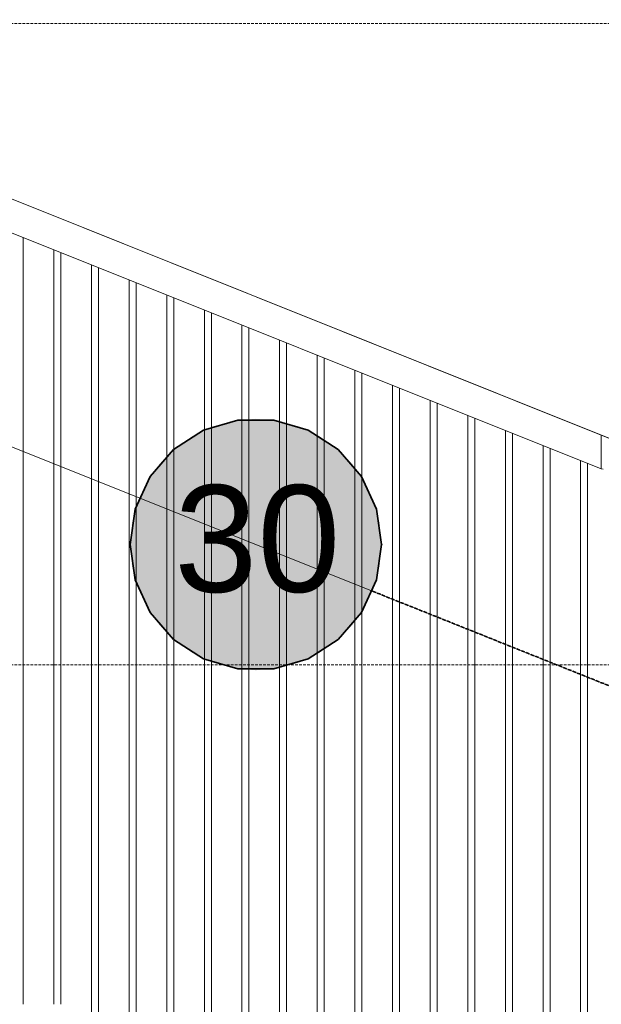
# Model space of a CAD drawing. Extents: x 0 to 92550, y 0 to 59400.
# Tile 83 of 105: x 21591 to 22679, y 47480 to 49323. Entities that reach past the tile are written whole.
import ezdxf
from ezdxf.xclip import XClip

# ---------------------------------------------------------------- set-up
doc = ezdxf.new("R2010")
doc.units = 0
doc.header["$MEASUREMENT"] = 0
doc.header["$XCLIPFRAME"] = 0
doc.linetypes.add('Streeplijn grof', pattern=[937.5, 625, -312.5])
doc.linetypes.add('Streeplijn ultragrof', pattern=[750, 500, -250])
for name, color, linetype in [('ZZ 41 Buitenwandafwerking gevelhout', 7, 'Continuous'), ('ZZ 47 Dakrandafwerking', 7, 'Continuous'), ('ZZ B Bouwbesluitlijnen', 7, 'Continuous')]:
    doc.layers.add(name, color=color, linetype=linetype)
doc.styles.add('GENERATED_STYLE_1', font='arial.ttf')

# ---------------------------------------------------------------- blocks, each defined once
blk = doc.blocks.new('*X20')
at = {"layer": 'ZZ 41 Buitenwandafwerking gevelhout', "color": 7, "linetype": 'Continuous', "lineweight": 5, "ltscale": 0.01}
for p, q in [((21597.7, 48915), (21597.7, 48900)), ((21597.7, 48900), (21597.7, 48800)), ((21655, 48892.1), (21655, 48800)), ((21655, 48892.1), (21655, 48800)), ((21668.1, 48886.8), (21668.1, 48800)), ((21725.4, 48863.9), (21725.4, 48800)), ((21725.4, 48863.9), (21725.4, 48800)), ((21738.5, 48858.6), (21738.5, 48800)), ((21795.8, 48835.7), (21795.8, 48800)), ((21795.8, 48835.7), (21795.8, 48800)), ((21808.9, 48830.4), (21808.9, 48800)), ((21597.7, 48800), (21597.7, 48700)), ((21655, 48800), (21655, 48700)), ((21655, 48800), (21655, 48700)), ((21668.1, 48800), (21668.1, 48700)), ((21725.4, 48800), (21725.4, 48700)), ((21725.4, 48800), (21725.4, 48700)), ((21738.5, 48800), (21738.5, 48700)), ((21795.8, 48800), (21795.8, 48700)), ((21795.8, 48800), (21795.8, 48700)), ((21808.9, 48800), (21808.9, 48700)), ((21866.2, 48807.5), (21866.2, 48800)), ((21866.2, 48807.5), (21866.2, 48800)), ((21866.2, 48800), (21866.2, 48700)), ((21866.2, 48800), (21866.2, 48700)), ((21879.3, 48802.2), (21879.3, 48800)), ((21879.3, 48800), (21879.3, 48700)), ((21936.6, 48779.3), (21936.6, 48700)), ((21936.6, 48779.3), (21936.6, 48700)), ((21949.7, 48774), (21949.7, 48700)), ((22007, 48751.1), (22007, 48700)), ((22007, 48751.1), (22007, 48700)), ((22020.1, 48745.8), (22020.1, 48700)), ((22077.4, 48722.9), (22077.4, 48700)), ((22077.4, 48722.9), (22077.4, 48700)), ((22090.5, 48717.6), (22090.5, 48700)), ((21597.7, 48700), (21597.7, 48600)), ((21655, 48700), (21655, 48600)), ((21655, 48700), (21655, 48600)), ((21668.1, 48700), (21668.1, 48600)), ((21725.4, 48700), (21725.4, 48600)), ((21725.4, 48700), (21725.4, 48600)), ((21738.5, 48700), (21738.5, 48600)), ((21795.8, 48700), (21795.8, 48600)), ((21795.8, 48700), (21795.8, 48600)), ((21808.9, 48700), (21808.9, 48600)), ((21866.2, 48700), (21866.2, 48600)), ((21866.2, 48700), (21866.2, 48600)), ((21879.3, 48700), (21879.3, 48600)), ((21936.6, 48700), (21936.6, 48600)), ((21936.6, 48700), (21936.6, 48600)), ((21949.7, 48700), (21949.7, 48600)), ((22007, 48700), (22007, 48600)), ((22007, 48700), (22007, 48600)), ((22020.1, 48700), (22020.1, 48600)), ((22077.4, 48700), (22077.4, 48600)), ((22077.4, 48700), (22077.4, 48600)), ((22090.5, 48700), (22090.5, 48600)), ((22147.8, 48694.6), (22147.8, 48600)), ((22147.8, 48694.6), (22147.8, 48600)), ((22160.9, 48689.4), (22160.9, 48600)), ((22218.2, 48666.4), (22218.2, 48600)), ((22218.2, 48666.4), (22218.2, 48600)), ((22231.3, 48661.2), (22231.3, 48600)), ((22288.6, 48638.2), (22288.6, 48600)), ((22288.6, 48638.2), (22288.6, 48600)), ((22301.7, 48633), (22301.7, 48600)), ((22359, 48610), (22359, 48600)), ((22359, 48610), (22359, 48600)), ((21597.7, 48600), (21597.7, 48500)), ((21655, 48600), (21655, 48500)), ((21655, 48600), (21655, 48500)), ((21668.1, 48600), (21668.1, 48500)), ((21725.4, 48600), (21725.4, 48500)), ((21725.4, 48600), (21725.4, 48500)), ((21738.5, 48600), (21738.5, 48500)), ((21795.8, 48600), (21795.8, 48500)), ((21795.8, 48600), (21795.8, 48500)), ((21808.9, 48600), (21808.9, 48500)), ((21866.2, 48600), (21866.2, 48500)), ((21866.2, 48600), (21866.2, 48500)), ((21879.3, 48600), (21879.3, 48500)), ((21936.6, 48600), (21936.6, 48500)), ((21936.6, 48600), (21936.6, 48500)), ((21949.7, 48600), (21949.7, 48500)), ((22007, 48600), (22007, 48500)), ((22007, 48600), (22007, 48500)), ((22020.1, 48600), (22020.1, 48500)), ((22077.4, 48600), (22077.4, 48500)), ((22077.4, 48600), (22077.4, 48500)), ((22090.5, 48600), (22090.5, 48500)), ((22147.8, 48600), (22147.8, 48500)), ((22147.8, 48600), (22147.8, 48500)), ((22160.9, 48600), (22160.9, 48500)), ((22218.2, 48600), (22218.2, 48500)), ((22218.2, 48600), (22218.2, 48500)), ((22231.3, 48600), (22231.3, 48500)), ((22288.6, 48600), (22288.6, 48500)), ((22288.6, 48600), (22288.6, 48500)), ((22301.7, 48600), (22301.7, 48500)), ((22359, 48600), (22359, 48500)), ((22359, 48600), (22359, 48500)), ((22372.1, 48604.8), (22372.1, 48600)), ((22372.1, 48600), (22372.1, 48500)), ((22429.4, 48581.8), (22429.4, 48500)), ((22429.4, 48581.8), (22429.4, 48500)), ((22442.5, 48576.6), (22442.5, 48500)), ((22499.7, 48553.6), (22499.7, 48500)), ((22499.7, 48553.6), (22499.7, 48500)), ((22512.8, 48548.4), (22512.8, 48500)), ((22570.1, 48525.4), (22570.1, 48500)), ((22570.1, 48525.4), (22570.1, 48500)), ((22583.2, 48520.2), (22583.2, 48500)), ((21597.7, 48500), (21597.7, 48400)), ((21655, 48500), (21655, 48400)), ((21655, 48500), (21655, 48400)), ((21668.1, 48500), (21668.1, 48400)), ((21725.4, 48500), (21725.4, 48400)), ((21725.4, 48500), (21725.4, 48400)), ((21738.5, 48500), (21738.5, 48400)), ((21795.8, 48500), (21795.8, 48400)), ((21795.8, 48500), (21795.8, 48400)), ((21808.9, 48500), (21808.9, 48400)), ((21866.2, 48500), (21866.2, 48400)), ((21866.2, 48500), (21866.2, 48400)), ((21879.3, 48500), (21879.3, 48400)), ((21936.6, 48500), (21936.6, 48400)), ((21936.6, 48500), (21936.6, 48400)), ((21949.7, 48500), (21949.7, 48400)), ((22007, 48500), (22007, 48400)), ((22007, 48500), (22007, 48400)), ((22020.1, 48500), (22020.1, 48400)), ((22077.4, 48500), (22077.4, 48400)), ((22077.4, 48500), (22077.4, 48400)), ((22090.5, 48500), (22090.5, 48400)), ((22147.8, 48500), (22147.8, 48400)), ((22147.8, 48500), (22147.8, 48400)), ((22160.9, 48500), (22160.9, 48400)), ((22218.2, 48500), (22218.2, 48400)), ((22218.2, 48500), (22218.2, 48400)), ((22231.3, 48500), (22231.3, 48400)), ((22288.6, 48500), (22288.6, 48400)), ((22288.6, 48500), (22288.6, 48400)), ((22301.7, 48500), (22301.7, 48400)), ((22359, 48500), (22359, 48400)), ((22359, 48500), (22359, 48400)), ((22372.1, 48500), (22372.1, 48400)), ((22429.4, 48500), (22429.4, 48400)), ((22429.4, 48500), (22429.4, 48400)), ((22442.5, 48500), (22442.5, 48400)), ((22499.7, 48500), (22499.7, 48400)), ((22499.7, 48500), (22499.7, 48400)), ((22512.8, 48500), (22512.8, 48400)), ((22570.1, 48500), (22570.1, 48400)), ((22570.1, 48500), (22570.1, 48400)), ((22583.2, 48500), (22583.2, 48400)), ((22640.5, 48497.2), (22640.5, 48400)), ((22640.5, 48497.2), (22640.5, 48400)), ((22653.6, 48492), (22653.6, 48400)), ((21597.7, 48400), (21597.7, 48300)), ((21655, 48400), (21655, 48300)), ((21655, 48400), (21655, 48300)), ((21668.1, 48400), (21668.1, 48300)), ((21725.4, 48400), (21725.4, 48300)), ((21725.4, 48400), (21725.4, 48300)), ((21738.5, 48400), (21738.5, 48300)), ((21795.8, 48400), (21795.8, 48300)), ((21795.8, 48400), (21795.8, 48300)), ((21808.9, 48400), (21808.9, 48300)), ((21866.2, 48400), (21866.2, 48300)), ((21866.2, 48400), (21866.2, 48300)), ((21879.3, 48400), (21879.3, 48300)), ((21936.6, 48400), (21936.6, 48300)), ((21936.6, 48400), (21936.6, 48300)), ((21949.7, 48400), (21949.7, 48300)), ((22007, 48400), (22007, 48300)), ((22007, 48400), (22007, 48300)), ((22020.1, 48400), (22020.1, 48300)), ((22077.4, 48400), (22077.4, 48300)), ((22077.4, 48400), (22077.4, 48300)), ((22090.5, 48400), (22090.5, 48300)), ((22147.8, 48400), (22147.8, 48300)), ((22147.8, 48400), (22147.8, 48300)), ((22160.9, 48400), (22160.9, 48300)), ((22218.2, 48400), (22218.2, 48300)), ((22218.2, 48400), (22218.2, 48300)), ((22231.3, 48400), (22231.3, 48300)), ((22288.6, 48400), (22288.6, 48300)), ((22288.6, 48400), (22288.6, 48300)), ((22301.7, 48400), (22301.7, 48300)), ((22359, 48400), (22359, 48300)), ((22359, 48400), (22359, 48300)), ((22372.1, 48400), (22372.1, 48300)), ((22429.4, 48400), (22429.4, 48300)), ((22429.4, 48400), (22429.4, 48300)), ((22442.5, 48400), (22442.5, 48300)), ((22499.7, 48400), (22499.7, 48300)), ((22499.7, 48400), (22499.7, 48300)), ((22512.8, 48400), (22512.8, 48300)), ((22570.1, 48400), (22570.1, 48300)), ((22570.1, 48400), (22570.1, 48300)), ((22583.2, 48400), (22583.2, 48300)), ((22640.5, 48400), (22640.5, 48300)), ((22640.5, 48400), (22640.5, 48300)), ((22653.6, 48400), (22653.6, 48300)), ((21597.7, 48300), (21597.7, 48200)), ((21655, 48300), (21655, 48200)), ((21655, 48300), (21655, 48200)), ((21668.1, 48300), (21668.1, 48200)), ((21725.4, 48300), (21725.4, 48200)), ((21725.4, 48300), (21725.4, 48200)), ((21738.5, 48300), (21738.5, 48200)), ((21795.8, 48300), (21795.8, 48200)), ((21795.8, 48300), (21795.8, 48200)), ((21808.9, 48300), (21808.9, 48200)), ((21866.2, 48300), (21866.2, 48200)), ((21866.2, 48300), (21866.2, 48200)), ((21879.3, 48300), (21879.3, 48200)), ((21936.6, 48300), (21936.6, 48200)), ((21936.6, 48300), (21936.6, 48200)), ((21949.7, 48300), (21949.7, 48200)), ((22007, 48300), (22007, 48200)), ((22007, 48300), (22007, 48200)), ((22020.1, 48300), (22020.1, 48200)), ((22077.4, 48300), (22077.4, 48200)), ((22077.4, 48300), (22077.4, 48200)), ((22090.5, 48300), (22090.5, 48200)), ((22147.8, 48300), (22147.8, 48200)), ((22147.8, 48300), (22147.8, 48200)), ((22160.9, 48300), (22160.9, 48200)), ((22218.2, 48300), (22218.2, 48200)), ((22218.2, 48300), (22218.2, 48200)), ((22231.3, 48300), (22231.3, 48200)), ((22288.6, 48300), (22288.6, 48200)), ((22288.6, 48300), (22288.6, 48200)), ((22301.7, 48300), (22301.7, 48200)), ((22359, 48300), (22359, 48200)), ((22359, 48300), (22359, 48200)), ((22372.1, 48300), (22372.1, 48200)), ((22429.4, 48300), (22429.4, 48200)), ((22429.4, 48300), (22429.4, 48200)), ((22442.5, 48300), (22442.5, 48200)), ((22499.7, 48300), (22499.7, 48200)), ((22499.7, 48300), (22499.7, 48200)), ((22512.8, 48300), (22512.8, 48200)), ((22570.1, 48300), (22570.1, 48200)), ((22570.1, 48300), (22570.1, 48200)), ((22583.2, 48300), (22583.2, 48200)), ((22640.5, 48300), (22640.5, 48200)), ((22640.5, 48300), (22640.5, 48200)), ((22653.6, 48300), (22653.6, 48200)), ((21597.7, 48200), (21597.7, 48100)), ((21655, 48200), (21655, 48100)), ((21655, 48200), (21655, 48100)), ((21668.1, 48200), (21668.1, 48100)), ((21725.4, 48200), (21725.4, 48100)), ((21725.4, 48200), (21725.4, 48100)), ((21738.5, 48200), (21738.5, 48100)), ((21795.8, 48200), (21795.8, 48100)), ((21795.8, 48200), (21795.8, 48100)), ((21808.9, 48200), (21808.9, 48100)), ((21866.2, 48200), (21866.2, 48100)), ((21866.2, 48200), (21866.2, 48100)), ((21879.3, 48200), (21879.3, 48100)), ((21936.6, 48200), (21936.6, 48100)), ((21936.6, 48200), (21936.6, 48100)), ((21949.7, 48200), (21949.7, 48100)), ((22007, 48200), (22007, 48100)), ((22007, 48200), (22007, 48100)), ((22020.1, 48200), (22020.1, 48100)), ((22077.4, 48200), (22077.4, 48100)), ((22077.4, 48200), (22077.4, 48100)), ((22090.5, 48200), (22090.5, 48100)), ((22147.8, 48200), (22147.8, 48100)), ((22147.8, 48200), (22147.8, 48100)), ((22160.9, 48200), (22160.9, 48100)), ((22218.2, 48200), (22218.2, 48100)), ((22218.2, 48200), (22218.2, 48100)), ((22231.3, 48200), (22231.3, 48100)), ((22288.6, 48200), (22288.6, 48100)), ((22288.6, 48200), (22288.6, 48100)), ((22301.7, 48200), (22301.7, 48100)), ((22359, 48200), (22359, 48100)), ((22359, 48200), (22359, 48100)), ((22372.1, 48200), (22372.1, 48100)), ((22429.4, 48200), (22429.4, 48100)), ((22429.4, 48200), (22429.4, 48100)), ((22442.5, 48200), (22442.5, 48100)), ((22499.7, 48200), (22499.7, 48100)), ((22499.7, 48200), (22499.7, 48100)), ((22512.8, 48200), (22512.8, 48100)), ((22570.1, 48200), (22570.1, 48100)), ((22570.1, 48200), (22570.1, 48100)), ((22583.2, 48200), (22583.2, 48100)), ((22640.5, 48200), (22640.5, 48100)), ((22640.5, 48200), (22640.5, 48100)), ((22653.6, 48200), (22653.6, 48100)), ((21597.7, 48100), (21597.7, 48000)), ((21655, 48100), (21655, 48000)), ((21655, 48100), (21655, 48000)), ((21668.1, 48100), (21668.1, 48000)), ((21725.4, 48100), (21725.4, 48000)), ((21725.4, 48100), (21725.4, 48000)), ((21738.5, 48100), (21738.5, 48000)), ((21795.8, 48100), (21795.8, 48000)), ((21795.8, 48100), (21795.8, 48000)), ((21808.9, 48100), (21808.9, 48000)), ((21866.2, 48100), (21866.2, 48000)), ((21866.2, 48100), (21866.2, 48000)), ((21879.3, 48100), (21879.3, 48000)), ((21936.6, 48100), (21936.6, 48000)), ((21936.6, 48100), (21936.6, 48000)), ((21949.7, 48100), (21949.7, 48000)), ((22007, 48100), (22007, 48000)), ((22007, 48100), (22007, 48000)), ((22020.1, 48100), (22020.1, 48000)), ((22077.4, 48100), (22077.4, 48000)), ((22077.4, 48100), (22077.4, 48000)), ((22090.5, 48100), (22090.5, 48000)), ((22147.8, 48100), (22147.8, 48000)), ((22147.8, 48100), (22147.8, 48000)), ((22160.9, 48100), (22160.9, 48000)), ((22218.2, 48100), (22218.2, 48000)), ((22218.2, 48100), (22218.2, 48000)), ((22231.3, 48100), (22231.3, 48000)), ((22288.6, 48100), (22288.6, 48000)), ((22288.6, 48100), (22288.6, 48000)), ((22301.7, 48100), (22301.7, 48000)), ((22359, 48100), (22359, 48000)), ((22359, 48100), (22359, 48000)), ((22372.1, 48100), (22372.1, 48000)), ((22429.4, 48100), (22429.4, 48000)), ((22429.4, 48100), (22429.4, 48000)), ((22442.5, 48100), (22442.5, 48000)), ((22499.7, 48100), (22499.7, 48000)), ((22499.7, 48100), (22499.7, 48000)), ((22512.8, 48100), (22512.8, 48000)), ((22570.1, 48100), (22570.1, 48000)), ((22570.1, 48100), (22570.1, 48000)), ((22583.2, 48100), (22583.2, 48000)), ((22640.5, 48100), (22640.5, 48000)), ((22640.5, 48100), (22640.5, 48000)), ((22653.6, 48100), (22653.6, 48000)), ((21597.7, 48000), (21597.7, 47900)), ((21655, 48000), (21655, 47900)), ((21655, 48000), (21655, 47900)), ((21668.1, 48000), (21668.1, 47900)), ((21725.4, 48000), (21725.4, 47900)), ((21725.4, 48000), (21725.4, 47900)), ((21738.5, 48000), (21738.5, 47900)), ((21795.8, 48000), (21795.8, 47900)), ((21795.8, 48000), (21795.8, 47900)), ((21808.9, 48000), (21808.9, 47900)), ((21866.2, 48000), (21866.2, 47900)), ((21866.2, 48000), (21866.2, 47900)), ((21879.3, 48000), (21879.3, 47900)), ((21936.6, 48000), (21936.6, 47900)), ((21936.6, 48000), (21936.6, 47900)), ((21949.7, 48000), (21949.7, 47900)), ((22007, 48000), (22007, 47900)), ((22007, 48000), (22007, 47900)), ((22020.1, 48000), (22020.1, 47900)), ((22077.4, 48000), (22077.4, 47900)), ((22077.4, 48000), (22077.4, 47900)), ((22090.5, 48000), (22090.5, 47900)), ((22147.8, 48000), (22147.8, 47900)), ((22147.8, 48000), (22147.8, 47900)), ((22160.9, 48000), (22160.9, 47900)), ((22218.2, 48000), (22218.2, 47900)), ((22218.2, 48000), (22218.2, 47900)), ((22231.3, 48000), (22231.3, 47900)), ((22288.6, 48000), (22288.6, 47900)), ((22288.6, 48000), (22288.6, 47900)), ((22301.7, 48000), (22301.7, 47900)), ((22359, 48000), (22359, 47900)), ((22359, 48000), (22359, 47900)), ((22372.1, 48000), (22372.1, 47900)), ((22429.4, 48000), (22429.4, 47900)), ((22429.4, 48000), (22429.4, 47900)), ((22442.5, 48000), (22442.5, 47900)), ((22499.7, 48000), (22499.7, 47900)), ((22499.7, 48000), (22499.7, 47900)), ((22512.8, 48000), (22512.8, 47900)), ((22570.1, 48000), (22570.1, 47900)), ((22570.1, 48000), (22570.1, 47900)), ((22583.2, 48000), (22583.2, 47900)), ((22640.5, 48000), (22640.5, 47900)), ((22640.5, 48000), (22640.5, 47900)), ((22653.6, 48000), (22653.6, 47900)), ((21597.7, 47900), (21597.7, 47800)), ((21655, 47900), (21655, 47800)), ((21655, 47900), (21655, 47800)), ((21668.1, 47900), (21668.1, 47800)), ((21725.4, 47900), (21725.4, 47800)), ((21725.4, 47900), (21725.4, 47800)), ((21738.5, 47900), (21738.5, 47800)), ((21795.8, 47900), (21795.8, 47800)), ((21795.8, 47900), (21795.8, 47800)), ((21808.9, 47900), (21808.9, 47800)), ((21866.2, 47900), (21866.2, 47800)), ((21866.2, 47900), (21866.2, 47800)), ((21879.3, 47900), (21879.3, 47800)), ((21936.6, 47900), (21936.6, 47800)), ((21936.6, 47900), (21936.6, 47800)), ((21949.7, 47900), (21949.7, 47800)), ((22007, 47900), (22007, 47800)), ((22007, 47900), (22007, 47800)), ((22020.1, 47900), (22020.1, 47800)), ((22077.4, 47900), (22077.4, 47800)), ((22077.4, 47900), (22077.4, 47800)), ((22090.5, 47900), (22090.5, 47800)), ((22147.8, 47900), (22147.8, 47800)), ((22147.8, 47900), (22147.8, 47800)), ((22160.9, 47900), (22160.9, 47800)), ((22218.2, 47900), (22218.2, 47800)), ((22218.2, 47900), (22218.2, 47800)), ((22231.3, 47900), (22231.3, 47800)), ((22288.6, 47900), (22288.6, 47800)), ((22288.6, 47900), (22288.6, 47800)), ((22301.7, 47900), (22301.7, 47800)), ((22359, 47900), (22359, 47800)), ((22359, 47900), (22359, 47800)), ((22372.1, 47900), (22372.1, 47800)), ((22429.4, 47900), (22429.4, 47800)), ((22429.4, 47900), (22429.4, 47800)), ((22442.5, 47900), (22442.5, 47800)), ((22499.7, 47900), (22499.7, 47800)), ((22499.7, 47900), (22499.7, 47800)), ((22512.8, 47900), (22512.8, 47800)), ((22570.1, 47900), (22570.1, 47800)), ((22570.1, 47900), (22570.1, 47800)), ((22583.2, 47900), (22583.2, 47800)), ((22640.5, 47900), (22640.5, 47800)), ((22640.5, 47900), (22640.5, 47800)), ((22653.6, 47900), (22653.6, 47800)), ((21597.7, 47800), (21597.7, 47700)), ((21655, 47800), (21655, 47700)), ((21655, 47800), (21655, 47700)), ((21668.1, 47800), (21668.1, 47700)), ((21725.4, 47800), (21725.4, 47700)), ((21725.4, 47800), (21725.4, 47700)), ((21738.5, 47800), (21738.5, 47700)), ((21795.8, 47800), (21795.8, 47700)), ((21795.8, 47800), (21795.8, 47700)), ((21808.9, 47800), (21808.9, 47700)), ((21866.2, 47800), (21866.2, 47700)), ((21866.2, 47800), (21866.2, 47700)), ((21879.3, 47800), (21879.3, 47700)), ((21936.6, 47800), (21936.6, 47700)), ((21936.6, 47800), (21936.6, 47700)), ((21949.7, 47800), (21949.7, 47700)), ((22007, 47800), (22007, 47700)), ((22007, 47800), (22007, 47700)), ((22020.1, 47800), (22020.1, 47700)), ((22077.4, 47800), (22077.4, 47700)), ((22077.4, 47800), (22077.4, 47700)), ((22090.5, 47800), (22090.5, 47700)), ((22147.8, 47800), (22147.8, 47700)), ((22147.8, 47800), (22147.8, 47700)), ((22160.9, 47800), (22160.9, 47700)), ((22218.2, 47800), (22218.2, 47700)), ((22218.2, 47800), (22218.2, 47700)), ((22231.3, 47800), (22231.3, 47700)), ((22288.6, 47800), (22288.6, 47700)), ((22288.6, 47800), (22288.6, 47700)), ((22301.7, 47800), (22301.7, 47700)), ((22359, 47800), (22359, 47700)), ((22359, 47800), (22359, 47700)), ((22372.1, 47800), (22372.1, 47700)), ((22429.4, 47800), (22429.4, 47700)), ((22429.4, 47800), (22429.4, 47700)), ((22442.5, 47800), (22442.5, 47700)), ((22499.7, 47800), (22499.7, 47700)), ((22499.7, 47800), (22499.7, 47700)), ((22512.8, 47800), (22512.8, 47700)), ((22570.1, 47800), (22570.1, 47700)), ((22570.1, 47800), (22570.1, 47700)), ((22583.2, 47800), (22583.2, 47700)), ((22640.5, 47800), (22640.5, 47700)), ((22640.5, 47800), (22640.5, 47700)), ((22653.6, 47800), (22653.6, 47700)), ((21597.7, 47700), (21597.7, 47600)), ((21655, 47700), (21655, 47600)), ((21655, 47700), (21655, 47600)), ((21668.1, 47700), (21668.1, 47600)), ((21725.4, 47700), (21725.4, 47600)), ((21725.4, 47700), (21725.4, 47600)), ((21738.5, 47700), (21738.5, 47600)), ((21795.8, 47700), (21795.8, 47600)), ((21795.8, 47700), (21795.8, 47600)), ((21808.9, 47700), (21808.9, 47600)), ((21866.2, 47700), (21866.2, 47600)), ((21866.2, 47700), (21866.2, 47600)), ((21879.3, 47700), (21879.3, 47600)), ((21936.6, 47700), (21936.6, 47600)), ((21936.6, 47700), (21936.6, 47600)), ((21949.7, 47700), (21949.7, 47600)), ((22007, 47700), (22007, 47600)), ((22007, 47700), (22007, 47600)), ((22020.1, 47700), (22020.1, 47600)), ((22077.4, 47700), (22077.4, 47600)), ((22077.4, 47700), (22077.4, 47600)), ((22090.5, 47700), (22090.5, 47600)), ((22147.8, 47700), (22147.8, 47600)), ((22147.8, 47700), (22147.8, 47600)), ((22160.9, 47700), (22160.9, 47600)), ((22218.2, 47700), (22218.2, 47600)), ((22218.2, 47700), (22218.2, 47600)), ((22231.3, 47700), (22231.3, 47600)), ((22288.6, 47700), (22288.6, 47600)), ((22288.6, 47700), (22288.6, 47600)), ((22301.7, 47700), (22301.7, 47600)), ((22359, 47700), (22359, 47600)), ((22359, 47700), (22359, 47600)), ((22372.1, 47700), (22372.1, 47600)), ((22429.4, 47700), (22429.4, 47600)), ((22429.4, 47700), (22429.4, 47600)), ((22442.5, 47700), (22442.5, 47600)), ((22499.7, 47700), (22499.7, 47600)), ((22499.7, 47700), (22499.7, 47600)), ((22512.8, 47700), (22512.8, 47600)), ((22570.1, 47700), (22570.1, 47600)), ((22570.1, 47700), (22570.1, 47600)), ((22583.2, 47700), (22583.2, 47600)), ((22640.5, 47700), (22640.5, 47600)), ((22640.5, 47700), (22640.5, 47600)), ((22653.6, 47700), (22653.6, 47600)), ((21597.7, 47600), (21597.7, 47500)), ((21655, 47600), (21655, 47500)), ((21655, 47600), (21655, 47500)), ((21668.1, 47600), (21668.1, 47500)), ((21725.4, 47600), (21725.4, 47500)), ((21725.4, 47600), (21725.4, 47500)), ((21738.5, 47600), (21738.5, 47500)), ((21795.8, 47600), (21795.8, 47500)), ((21795.8, 47600), (21795.8, 47500)), ((21808.9, 47600), (21808.9, 47500)), ((21866.2, 47600), (21866.2, 47500)), ((21866.2, 47600), (21866.2, 47500)), ((21879.3, 47600), (21879.3, 47500)), ((21936.6, 47600), (21936.6, 47500)), ((21936.6, 47600), (21936.6, 47500)), ((21949.7, 47600), (21949.7, 47500)), ((22007, 47600), (22007, 47500)), ((22007, 47600), (22007, 47500)), ((22020.1, 47600), (22020.1, 47500)), ((22077.4, 47600), (22077.4, 47500)), ((22077.4, 47600), (22077.4, 47500)), ((22090.5, 47600), (22090.5, 47500)), ((22147.8, 47600), (22147.8, 47500)), ((22147.8, 47600), (22147.8, 47500)), ((22160.9, 47600), (22160.9, 47500)), ((22218.2, 47600), (22218.2, 47500)), ((22218.2, 47600), (22218.2, 47500)), ((22231.3, 47600), (22231.3, 47500)), ((22288.6, 47600), (22288.6, 47500)), ((22288.6, 47600), (22288.6, 47500)), ((22301.7, 47600), (22301.7, 47500)), ((22359, 47600), (22359, 47500)), ((22359, 47600), (22359, 47500)), ((22372.1, 47600), (22372.1, 47500)), ((22429.4, 47600), (22429.4, 47500)), ((22429.4, 47600), (22429.4, 47500)), ((22442.5, 47600), (22442.5, 47500)), ((22499.7, 47600), (22499.7, 47500)), ((22499.7, 47600), (22499.7, 47500)), ((22512.8, 47600), (22512.8, 47500)), ((22570.1, 47600), (22570.1, 47500)), ((22570.1, 47600), (22570.1, 47500)), ((22583.2, 47600), (22583.2, 47500)), ((22640.5, 47600), (22640.5, 47500)), ((22640.5, 47600), (22640.5, 47500)), ((22653.6, 47600), (22653.6, 47500)), ((21597.7, 47500), (21597.7, 47480)), ((21655, 47500), (21655, 47480)), ((21655, 47500), (21655, 47480)), ((21668.1, 47500), (21668.1, 47480)), ((21725.4, 47500), (21725.4, 47400)), ((21725.4, 47500), (21725.4, 47400)), ((21738.5, 47500), (21738.5, 47400)), ((21795.8, 47500), (21795.8, 47400)), ((21795.8, 47500), (21795.8, 47400)), ((21808.9, 47500), (21808.9, 47400)), ((21866.2, 47500), (21866.2, 47400)), ((21866.2, 47500), (21866.2, 47400)), ((21879.3, 47500), (21879.3, 47400)), ((21936.6, 47500), (21936.6, 47400)), ((21936.6, 47500), (21936.6, 47400)), ((21949.7, 47500), (21949.7, 47400)), ((22007, 47500), (22007, 47400)), ((22007, 47500), (22007, 47400)), ((22020.1, 47500), (22020.1, 47400)), ((22077.4, 47500), (22077.4, 47400)), ((22077.4, 47500), (22077.4, 47400)), ((22090.5, 47500), (22090.5, 47400)), ((22147.8, 47500), (22147.8, 47400)), ((22147.8, 47500), (22147.8, 47400)), ((22160.9, 47500), (22160.9, 47400)), ((22218.2, 47500), (22218.2, 47400)), ((22218.2, 47500), (22218.2, 47400)), ((22231.3, 47500), (22231.3, 47400)), ((22288.6, 47500), (22288.6, 47400)), ((22288.6, 47500), (22288.6, 47400)), ((22301.7, 47500), (22301.7, 47400)), ((22359, 47500), (22359, 47400)), ((22359, 47500), (22359, 47400)), ((22372.1, 47500), (22372.1, 47400)), ((22429.4, 47500), (22429.4, 47400)), ((22429.4, 47500), (22429.4, 47400)), ((22442.5, 47500), (22442.5, 47400)), ((22499.7, 47500), (22499.7, 47400)), ((22499.7, 47500), (22499.7, 47400)), ((22512.8, 47500), (22512.8, 47400)), ((22570.1, 47500), (22570.1, 47400)), ((22570.1, 47500), (22570.1, 47400)), ((22583.2, 47500), (22583.2, 47400)), ((22640.5, 47500), (22640.5, 47400)), ((22640.5, 47500), (22640.5, 47400)), ((22653.6, 47500), (22653.6, 47400))]:
    blk.add_line(p, q, dxfattribs=at)
blk = doc.blocks.new('Drawing_1_1', base_point=(5738.9, 38400))
at = {"layer": 'ZZ B Bouwbesluitlijnen', "linetype": 'Continuous', "lineweight": 0, "true_color": 0x3f0000}
blk.add_hatch(color=18, dxfattribs=at).paths.add_polyline_path([(21797.6, 48340.5), (21801.2, 48299.6), (21811.8, 48260), (21829.2, 48222.9), (21852.7, 48189.3), (21881.7, 48160.3), (21915.3, 48136.7), (21952.4, 48119.4), (21992, 48108.8), (22032.9, 48105.2), (22073.7, 48108.8), (22113.3, 48119.4), (22150.5, 48136.7), (22184.1, 48160.3), (22213.1, 48189.3), (22236.6, 48222.9), (22253.9, 48260), (22264.5, 48299.6), (22268.1, 48340.5), (22264.5, 48381.3), (22253.9, 48420.9), (22236.6, 48458.1), (22213.1, 48491.7), (22184.1, 48520.7), (22150.5, 48544.2), (22113.3, 48561.5), (22073.7, 48572.2), (22032.9, 48575.7), (21992, 48572.2), (21952.4, 48561.5), (21915.3, 48544.2), (21881.7, 48520.7), (21852.7, 48491.7), (21829.2, 48458.1), (21811.8, 48420.9), (21801.2, 48381.3)])
at = {"layer": 'ZZ 41 Buitenwandafwerking gevelhout', "color": 7, "linetype": 'Streeplijn ultragrof', "lineweight": 5, "ltscale": 0.01}
for p, q in [((7788.9, 49315.3), (62238.9, 49315.3)), ((7788.9, 48115.3), (62238.9, 48115.3))]:
    blk.add_line(p, q, dxfattribs=at)
at = {"layer": 'ZZ 47 Dakrandafwerking', "color": 7, "linetype": 'Continuous', "lineweight": 5, "ltscale": 0.01}
for p, q in [((22679.1, 48545.2), (20738.9, 49322.6)), ((23090.8, 48380.4), (20818.1, 49291.1)), ((22679.1, 48481.8), (20738.9, 49259.2)), ((22679.1, 48545.2), (22679.1, 48481.8)), ((22679.1, 48545.2), (23090.8, 48380.4)), ((22679.1, 48481.8), (22682.9, 48481.3))]:
    blk.add_line(p, q, dxfattribs=at)
at = {"layer": 'ZZ B Bouwbesluitlijnen', "color": 7, "linetype": 'Continuous', "lineweight": 5, "ltscale": 0.01}
blk.add_line((20738.9, 48858.1), (22715.5, 48067.4), dxfattribs=at)
at = {"layer": 'ZZ B Bouwbesluitlijnen', "color": 1, "linetype": 'Continuous', "lineweight": 35, "ltscale": 0.01}
for p, q in [((21999.4, 48573.3), (21935.2, 48554.5)), ((22066.3, 48573.3), (21999.4, 48573.3)), ((22130.6, 48554.5), (22066.3, 48573.3)), ((21935.2, 48554.5), (21878.8, 48518.3)), ((22186.9, 48518.3), (22130.6, 48554.5)), ((21878.8, 48518.3), (21835, 48467.7)), ((22230.8, 48467.7), (22186.9, 48518.3)), ((21835, 48467.7), (21807.2, 48406.8)), ((22258.6, 48406.8), (22230.8, 48467.7)), ((21807.2, 48406.8), (21797.6, 48340.5)), ((22268.1, 48340.5), (22258.6, 48406.8)), ((21797.6, 48340.5), (21807.2, 48274.2)), ((22258.6, 48274.2), (22268.1, 48340.5)), ((21807.2, 48274.2), (21835, 48213.3)), ((22230.8, 48213.3), (22258.6, 48274.2)), ((21835, 48213.3), (21878.8, 48162.7)), ((22186.9, 48162.7), (22230.8, 48213.3)), ((21878.8, 48162.7), (21935.2, 48126.5)), ((22130.6, 48126.5), (22186.9, 48162.7)), ((21935.2, 48126.5), (21999.4, 48107.6)), ((22066.3, 48107.6), (22130.6, 48126.5)), ((21999.4, 48107.6), (22066.3, 48107.6))]:
    blk.add_line(p, q, dxfattribs=at)
at = {"layer": 'ZZ B Bouwbesluitlijnen', "color": 1, "linetype": 'Streeplijn grof', "lineweight": 35, "ltscale": 0.01}
blk.add_line((22251.3, 48253.1), (22715.5, 48067.4), dxfattribs=at)
at = {"layer": 'ZZ B Bouwbesluitlijnen', "color": 1, "linetype": 'Continuous', "lineweight": 35, "ltscale": 0.01}
for p in [(21797.6, 48340.5), (22268.1, 48340.5)]:
    blk.add_point(p, dxfattribs=at)
at = {"layer": 'ZZ 41 Buitenwandafwerking gevelhout', "color": 7, "linetype": 'Continuous', "lineweight": 25, "ltscale": 0.01}
blk.add_blockref('*X20', (0, 0), dxfattribs=at)
at = {"layer": 'ZZ B Bouwbesluitlijnen', "color": 1, "linetype": 'Continuous', "lineweight": 35, "insert": (21880.3, 48350.2), "char_height": 200, "attachment_point": 4, "style": 'GENERATED_STYLE_1'}
blk.add_mtext('\\A1;{\\pql;\\fArial|b0|i0|c0|p0;\\W1.000000;30}', dxfattribs=at)

msp = doc.modelspace()

# ---------------------------------------------------------------- block references
at = {"color": 7, "linetype": 'Continuous', "lineweight": 25, "ltscale": 0.01}
ref = msp.add_blockref('Drawing_1_1', (5738.9, 38400), dxfattribs=at)
XClip(ref).set_block_clipping_path([(7788.8666666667, 35400), (63337.9746950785, 51400)])

doc.saveas('drawing.dxf')
